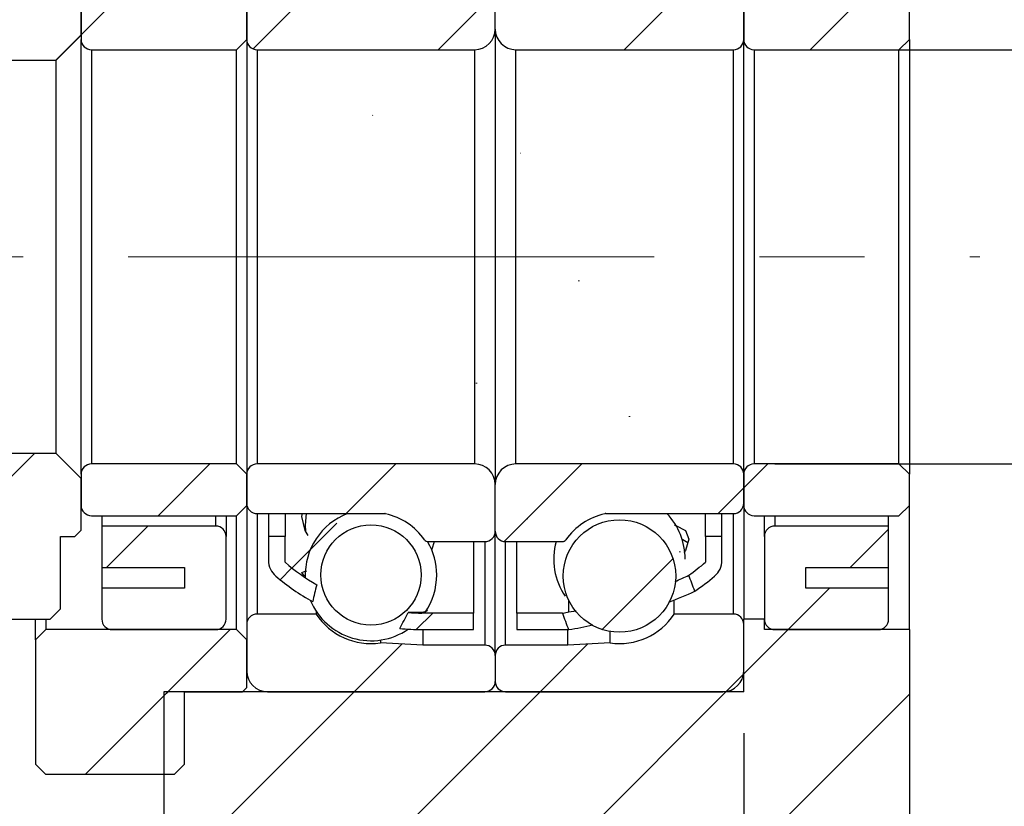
# Model space of a CAD drawing. Header units: millimetres. Extents: x 26 to 279, y 10 to 201.
# Tile 6 of 9: x 234 to 258, y 37 to 56. Entities that reach past the tile are written whole.
import ezdxf

# ---------------------------------------------------------------- set-up
doc = ezdxf.new("R2010")
doc.units = ezdxf.units.MM
doc.linetypes.add('CENTERX2', pattern=[20.32, 12.7, -2.54, 2.54, -2.54])
doc.layers.add('FORMAT', color=7, linetype='Continuous')
doc.styles.add('SLDTEXTSTYLE0', font='TXT', dxfattribs={"width": 0.75})
doc.dimstyles.new('SLDDIMSTYLE3', dxfattribs={"dimtxt": 3.5, "dimasz": 2.5, "dimexe": 0, "dimexo": 0.0625, "dimgap": 0.875, "dimtad": 1, "dimlfac": 2, "dimrnd": 1e-09, "dimzin": 12, "dimdsep": 46, "dimtxsty": 'SLDTEXTSTYLE0', "dimsah": 1, "dimcen": 0.09, "dimadec": 0, "dimazin": 3, "dimtfac": 1, "dimtofl": 0, "dimtmove": 0, "dimatfit": 3, "dimfxl": 0, "dimfrac": 2, "dimtolj": 1, "dimtzin": 12, "dimarcsym": 0})
doc.dimstyles.new('SLDDIMSTYLE5', dxfattribs={"dimtxt": 3.5, "dimasz": 2.5, "dimexe": 0, "dimexo": 0.0625, "dimgap": 0.875, "dimtad": 1, "dimlfac": 2, "dimrnd": 1e-09, "dimzin": 12, "dimdsep": 46, "dimtxsty": 'SLDTEXTSTYLE0', "dimsah": 1, "dimcen": 0.09, "dimadec": 0, "dimazin": 3, "dimtfac": 1, "dimtmove": 0, "dimatfit": 0, "dimfxl": 0, "dimfrac": 2, "dimtolj": 1, "dimtzin": 12, "dimarcsym": 0})
doc.dimstyles.new('SLDDIMSTYLE6', dxfattribs={"dimtxt": 3.5, "dimasz": 2.5, "dimexe": 0, "dimexo": 0.0625, "dimgap": 0.875, "dimtad": 1, "dimlfac": 2, "dimrnd": 1e-09, "dimzin": 12, "dimdsep": 46, "dimtxsty": 'SLDTEXTSTYLE0', "dimsah": 1, "dimcen": 0.09, "dimadec": 0, "dimazin": 3, "dimtol": 1, "dimtp": 0.02, "dimtm": 0.02, "dimtfac": 1, "dimtmove": 0, "dimatfit": 0, "dimfxl": 0, "dimfrac": 2, "dimtolj": 1, "dimarcsym": 0})

# ---------------------------------------------------------------- blocks, each defined once
blk = doc.blocks.new('_D_12')
at = {"layer": 'FORMAT', "color": 7}
for p, q in [((265.224, 55.26), (265.224, 65.797)), ((251.974, 55.26), (266.224, 55.26)), ((265.224, 55.26), (265.224, 45.26)), ((251.974, 45.26), (266.224, 45.26))]:
    blk.add_line(p, q, dxfattribs=at)
for points in [[(265.224, 55.26), (264.974, 52.76), (265.474, 52.76)], [(265.224, 45.26), (265.474, 47.76), (264.974, 47.76)]]:
    blk.add_solid(points, dxfattribs=at)
at = {"layer": 'FORMAT', "color": 7, "char_height": 3.5, "attachment_point": 1, "rotation": 90, "style": 'SLDTEXTSTYLE0'}
for s, insert in [('20', (260.659, 60.625)), ('%%c', (260.713, 55.346))]:
    blk.add_mtext(s, dxfattribs=dict(at, insert=insert))
blk = doc.blocks.new('_D_13')
at = {"layer": 'FORMAT', "color": 7}
for p, q in [((271.224, 50.26), (271.224, 55.76)), ((257.924, 50.26), (272.224, 50.26)), ((271.224, 50.26), (271.224, 35.26)), ((256.224, 35.26), (272.224, 35.26)), ((271.224, 35.26), (271.224, 29.76))]:
    blk.add_line(p, q, dxfattribs=at)
for points in [[(271.224, 50.26), (271.474, 52.76), (270.974, 52.76)], [(271.224, 35.26), (270.974, 32.76), (271.474, 32.76)]]:
    blk.add_solid(points, dxfattribs=at)
at = {"layer": 'FORMAT', "color": 7, "char_height": 3.5, "attachment_point": 1, "rotation": 90, "style": 'SLDTEXTSTYLE0'}
for s, insert in [('±0.02', (266.713, 39.018)), ('30', (266.713, 32.533))]:
    blk.add_mtext(s, dxfattribs=dict(at, insert=insert))
blk = doc.blocks.new('_D_14')
at = {"layer": 'FORMAT', "color": 7}
for p, q in [((251.224, 38.76), (251.224, 28.734)), ((255.224, 34.26), (255.224, 28.734)), ((251.224, 29.734), (245.724, 29.734)), ((251.224, 29.734), (255.224, 29.734)), ((255.224, 29.734), (259.51, 29.734))]:
    blk.add_line(p, q, dxfattribs=at)
for points in [[(251.224, 29.734), (248.724, 29.984), (248.724, 29.484)], [(255.224, 29.734), (257.724, 29.484), (257.724, 29.984)]]:
    blk.add_solid(points, dxfattribs=at)
at = {"layer": 'FORMAT', "color": 7, "insert": (256.924, 34.246), "char_height": 3.5, "attachment_point": 1, "style": 'SLDTEXTSTYLE0'}
blk.add_mtext('8', dxfattribs=at)
blk = doc.blocks.new('_D_15')
at = {"layer": 'FORMAT', "color": 7}
for p, q in [((229.724, 40.76), (229.724, 28.734)), ((251.224, 38.76), (251.224, 28.734)), ((229.724, 29.734), (251.224, 29.734))]:
    blk.add_line(p, q, dxfattribs=at)
for points in [[(229.724, 29.734), (232.224, 29.484), (232.224, 29.984)], [(251.224, 29.734), (248.724, 29.984), (248.724, 29.484)]]:
    blk.add_solid(points, dxfattribs=at)
at = {"layer": 'FORMAT', "color": 7, "char_height": 3.5, "attachment_point": 1, "style": 'SLDTEXTSTYLE0'}
for s, insert in [('(', (235.148, 34.246)), (')', (242.041, 34.246)), ('43', (236.869, 34.246))]:
    blk.add_mtext(s, dxfattribs=dict(at, insert=insert))

msp = doc.modelspace()

# ---------------------------------------------------------------- hatches: boundary and pattern name
at = {"layer": 'FORMAT', "linetype": 'Continuous', "lineweight": 18}
h = msp.add_hatch(dxfattribs=at)
h.set_pattern_fill('ANSI31', color=256, style=0)
edge = h.paths.add_edge_path(flags=0)
edge.add_arc((243.4493892, 53.80234825), 5.05739796, 90, 91.675552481, ccw=False)
edge.add_line((243.4493892, 58.85974621), (244.6993892, 58.85974621))
edge.add_line((244.6993892, 58.85974621), (244.6993892, 59.25974621))
edge.add_line((244.6993892, 59.25974621), (243.4493892, 59.25974621))
edge.add_arc((243.4493892, 53.80234825), 5.45739796, 90, 93.442781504)
edge.add_ellipse((245.12199547, 50.25974621), major_axis=(-5.51160755, 14.65456642), ratio=0.10155357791, start_angle=303.705636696, end_angle=305.621159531, ccw=False)
h = msp.add_hatch(dxfattribs=at)
h.set_pattern_fill('ANSI31', color=256, style=0)
h.paths.add_polyline_path([(234.6243892, 55.00974621), (235.2243892, 55.60974621), (235.2243892, 56.85974621), (235.0743892, 57.00974621), (234.7243892, 57.00974621), (234.7243892, 58.75974621), (234.4743892, 59.00974621), (232.69469356, 59.00974621), (232.5743892, 58.87318952), (232.5743892, 55.00974621)], flags=0)
h = msp.add_hatch(dxfattribs=at)
h.set_pattern_fill('ANSI31', color=256, style=0)
edge = h.paths.add_edge_path(flags=0)
edge.add_ellipse((245.12199547, 50.25974621), major_axis=(-5.51160755, 14.65456642), ratio=0.10155357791, start_angle=53.665936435, end_angle=55.51923755, ccw=False)
edge.add_arc((243.4493892, 53.80234825), 5.45739796, 120.768643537, 130.203168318)
edge.add_arc((240.2493892, 57.58861218), 0.5, 130.203168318, 180)
edge.add_line((239.7493892, 57.58861218), (239.7493892, 57.00974621))
edge.add_line((239.7493892, 57.00974621), (240.1493892, 57.00974621))
edge.add_line((240.1493892, 57.00974621), (240.1493892, 57.63474621))
edge.add_arc((243.4493892, 53.80234825), 5.05739796, 121.925644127, 130.731072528, ccw=False)
h = msp.add_hatch(dxfattribs=at)
h.set_pattern_fill('ANSI31', color=256, style=0)
edge = h.paths.add_edge_path(flags=0)
edge.add_line((239.2243892, 56.20974621), (239.2243892, 55.50974621))
edge.add_arc((239.4743892, 55.50974621), 0.25, 180, 270)
edge.add_line((239.4743892, 55.25974621), (244.7243892, 55.25974621))
edge.add_arc((244.7243892, 55.75974621), 0.5, 270, 360)
edge.add_line((245.2243892, 55.75974621), (245.2243892, 56.88474621))
edge.add_arc((244.9743892, 56.88474621), 0.25, 0, 90)
edge.add_line((244.9743892, 57.13474621), (243.60171678, 57.13474621))
edge.add_arc((243.60171678, 57.03474621), 0.1, 90, 144.705605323)
edge.add_arc((242.2243892, 58.00974621), 1.5875, 282.89262666, 324.705605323, ccw=False)
edge.add_arc((242.55628715, 56.55974621), 0.1, 270, 282.89262666, ccw=False)
edge.add_line((242.55628715, 56.45974621), (239.4743892, 56.45974621))
edge.add_arc((239.4743892, 56.20974621), 0.25, 90, 180)
h = msp.add_hatch(dxfattribs=at)
h.set_pattern_fill('ANSI31', color=256, style=0)
edge = h.paths.add_edge_path(flags=0)
edge.add_line((245.7243892, 55.25974621), (250.9743892, 55.25974621))
edge.add_arc((250.9743892, 55.50974621), 0.25, 270, 360)
edge.add_line((251.2243892, 55.50974621), (251.2243892, 56.20974621))
edge.add_arc((250.9743892, 56.20974621), 0.25, 0, 90)
edge.add_line((250.9743892, 56.45974621), (247.89249125, 56.45974621))
edge.add_arc((247.89249125, 56.55974621), 0.1, 257.10737334, 270, ccw=False)
edge.add_arc((248.2243892, 58.00974621), 1.5875, 215.294394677, 257.10737334, ccw=False)
edge.add_arc((246.84706163, 57.03474621), 0.1, 35.294394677, 90)
edge.add_line((246.84706163, 57.13474621), (245.4743892, 57.13474621))
edge.add_arc((245.4743892, 56.88474621), 0.25, 90, 180)
edge.add_line((245.2243892, 56.88474621), (245.2243892, 55.75974621))
edge.add_arc((245.7243892, 55.75974621), 0.5, 180, 270)
h = msp.add_hatch(dxfattribs=at)
h.set_pattern_fill('ANSI31', color=256, style=0)
edge = h.paths.add_edge_path(flags=0)
edge.add_line((238.9743892, 55.25974621), (239.2243892, 55.50974621))
edge.add_line((239.2243892, 55.50974621), (239.2243892, 56.25974621))
edge.add_line((239.2243892, 56.25974621), (238.9743892, 56.50974621))
edge.add_line((238.9743892, 56.50974621), (235.4743892, 56.50974621))
edge.add_arc((235.4743892, 56.25974621), 0.25, 90, 180)
edge.add_line((235.2243892, 56.25974621), (235.2243892, 55.50974621))
edge.add_arc((235.4743892, 55.50974621), 0.25, 180, 270)
edge.add_line((235.4743892, 55.25974621), (238.9743892, 55.25974621))
h = msp.add_hatch(dxfattribs=at)
h.set_pattern_fill('ANSI31', color=256, style=0)
edge = h.paths.add_edge_path(flags=0)
edge.add_line((254.9743892, 55.25974621), (255.2243892, 55.50974621))
edge.add_line((255.2243892, 55.50974621), (255.2243892, 56.25974621))
edge.add_line((255.2243892, 56.25974621), (254.9743892, 56.50974621))
edge.add_line((254.9743892, 56.50974621), (251.4743892, 56.50974621))
edge.add_arc((251.4743892, 56.25974621), 0.25, 90, 180)
edge.add_line((251.2243892, 56.25974621), (251.2243892, 55.50974621))
edge.add_arc((251.4743892, 55.50974621), 0.25, 180, 270)
edge.add_line((251.4743892, 55.25974621), (254.9743892, 55.25974621))
h = msp.add_hatch(dxfattribs=at)
h.set_pattern_fill('ANSI31', color=256, style=0)
edge = h.paths.add_edge_path(flags=0)
edge.add_ellipse((245.32678294, 50.25974621), major_axis=(220.16732815, -588.86212153), ratio=0.002529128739, start_angle=89.16031539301, end_angle=89.19787754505, ccw=False)
edge.add_arc((246.9993892, 46.71714417), 5.45739796, 303.889869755, 310.203168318)
edge.add_arc((250.1993892, 42.93088025), 0.5, 310.203168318, 360)
edge.add_line((250.6993892, 42.93088025), (250.6993892, 43.50974621))
edge.add_line((250.6993892, 43.50974621), (250.2993892, 43.50974621))
edge.add_line((250.2993892, 43.50974621), (250.2993892, 42.88474621))
edge.add_arc((246.9993892, 46.71714417), 5.05739796, 304.971273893, 310.731072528, ccw=False)
h = msp.add_hatch(dxfattribs=at)
h.set_pattern_fill('ANSI31', color=256, style=0)
edge = h.paths.add_edge_path(flags=0)
edge.add_ellipse((245.32678294, 50.25974621), major_axis=(220.16732815, -588.86212153), ratio=0.002529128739, start_angle=270.78262278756, end_angle=270.82154677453, ccw=False)
edge.add_line((246.84486161, 41.65974621), (245.7493892, 41.65974621))
edge.add_line((245.7493892, 41.65974621), (245.7493892, 41.25974621))
edge.add_line((245.7493892, 41.25974621), (246.99443217, 41.25974621))
h = msp.add_hatch(dxfattribs=at)
h.set_pattern_fill('ANSI31', color=256, style=0)
edge = h.paths.add_edge_path(flags=0)
edge.add_arc((240.2493892, 42.93088025), 0.5, 180, 229.796831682)
edge.add_arc((243.4493892, 46.71714417), 5.45739796, 229.796831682, 241.149539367)
edge.add_ellipse((245.12199547, 50.25974621), major_axis=(-4.51701477, -11.97456444), ratio=0.12423633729, start_angle=314.022579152, end_angle=316.651787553, ccw=False)
edge.add_arc((243.4493892, 46.71714417), 5.05739796, 229.268927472, 239.901912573, ccw=False)
edge.add_line((240.1493892, 42.88474621), (240.1493892, 43.50974621))
edge.add_line((240.1493892, 43.50974621), (239.7493892, 43.50974621))
edge.add_line((239.7493892, 43.50974621), (239.7493892, 42.93088025))
h = msp.add_hatch(dxfattribs=at)
h.set_pattern_fill('ANSI31', color=256, style=0)
edge = h.paths.add_edge_path(flags=0)
edge.add_line((244.6993892, 41.25974621), (244.6993892, 41.65974621))
edge.add_line((244.6993892, 41.65974621), (243.4493892, 41.65974621))
edge.add_arc((243.4493892, 46.71714417), 5.05739796, 266.299926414, 270, ccw=False)
edge.add_ellipse((245.12199547, 50.25974621), major_axis=(-4.51701477, -11.97456444), ratio=0.12423633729, start_angle=44.210828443, end_angle=46.915064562, ccw=False)
edge.add_arc((243.4493892, 46.71714417), 5.45739796, 264.450757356, 270)
edge.add_line((243.4493892, 41.25974621), (244.6993892, 41.25974621))
h = msp.add_hatch(dxfattribs=at)
h.set_pattern_fill('ANSI31', color=256, style=0)
h.paths.add_polyline_path([(235.0743892, 43.50974621), (235.2243892, 43.65974621), (235.2243892, 44.90974621), (234.6243892, 45.50974621), (230.3243892, 45.50974621), (229.7243892, 44.90974621), (229.7243892, 41.75974621), (229.9743892, 41.50974621), (234.4743892, 41.50974621), (234.7243892, 41.75974621), (234.7243892, 43.50974621)], flags=0)
h = msp.add_hatch(dxfattribs=at)
h.set_pattern_fill('ANSI31', color=256, style=0)
edge = h.paths.add_edge_path(flags=0)
edge.add_line((239.2243892, 45.00974621), (238.9743892, 45.25974621))
edge.add_line((238.9743892, 45.25974621), (235.4743892, 45.25974621))
edge.add_arc((235.4743892, 45.00974621), 0.25, 90, 180)
edge.add_line((235.2243892, 45.00974621), (235.2243892, 44.25974621))
edge.add_arc((235.4743892, 44.25974621), 0.25, 180, 270)
edge.add_line((235.4743892, 44.00974621), (238.9743892, 44.00974621))
edge.add_line((238.9743892, 44.00974621), (239.2243892, 44.25974621))
edge.add_line((239.2243892, 44.25974621), (239.2243892, 45.00974621))
h = msp.add_hatch(dxfattribs=at)
h.set_pattern_fill('ANSI31', color=256, style=0)
edge = h.paths.add_edge_path(flags=0)
edge.add_line((244.7243892, 45.25974621), (239.4743892, 45.25974621))
edge.add_arc((239.4743892, 45.00974621), 0.25, 90, 180)
edge.add_line((239.2243892, 45.00974621), (239.2243892, 44.30974621))
edge.add_arc((239.4743892, 44.30974621), 0.25, 180, 270)
edge.add_line((239.4743892, 44.05974621), (242.55628715, 44.05974621))
edge.add_arc((242.55628715, 43.95974621), 0.1, 77.10737334, 90, ccw=False)
edge.add_arc((242.2243892, 42.50974621), 1.5875, 35.294394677, 77.10737334, ccw=False)
edge.add_arc((243.60171678, 43.48474621), 0.1, 215.294394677, 270)
edge.add_line((243.60171678, 43.38474621), (244.9743892, 43.38474621))
edge.add_arc((244.9743892, 43.63474621), 0.25, 270, 360)
edge.add_line((245.2243892, 43.63474621), (245.2243892, 44.75974621))
edge.add_arc((244.7243892, 44.75974621), 0.5, 360, 450)
h = msp.add_hatch(dxfattribs=at)
h.set_pattern_fill('ANSI31', color=256, style=0)
edge = h.paths.add_edge_path(flags=0)
edge.add_line((251.2243892, 44.30974621), (251.2243892, 45.00974621))
edge.add_arc((250.9743892, 45.00974621), 0.25, 0, 90)
edge.add_line((250.9743892, 45.25974621), (245.7243892, 45.25974621))
edge.add_arc((245.7243892, 44.75974621), 0.5, 90, 180)
edge.add_line((245.2243892, 44.75974621), (245.2243892, 43.63474621))
edge.add_arc((245.4743892, 43.63474621), 0.25, 180, 270)
edge.add_line((245.4743892, 43.38474621), (246.84706163, 43.38474621))
edge.add_arc((246.84706163, 43.48474621), 0.1, 270, 324.705605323)
edge.add_arc((248.2243892, 42.50974621), 1.5875, 102.89262666, 144.705605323, ccw=False)
edge.add_arc((247.89249125, 43.95974621), 0.1, 90, 102.89262666, ccw=False)
edge.add_line((247.89249125, 44.05974621), (250.9743892, 44.05974621))
edge.add_arc((250.9743892, 44.30974621), 0.25, 270, 360)
h = msp.add_hatch(dxfattribs=at)
h.set_pattern_fill('ANSI31', color=256, style=0)
edge = h.paths.add_edge_path(flags=0)
edge.add_line((255.2243892, 45.00974621), (254.9743892, 45.25974621))
edge.add_line((254.9743892, 45.25974621), (251.4743892, 45.25974621))
edge.add_arc((251.4743892, 45.00974621), 0.25, 90, 180)
edge.add_line((251.2243892, 45.00974621), (251.2243892, 44.25974621))
edge.add_arc((251.4743892, 44.25974621), 0.25, 180, 270)
edge.add_line((251.4743892, 44.00974621), (254.9743892, 44.00974621))
edge.add_line((254.9743892, 44.00974621), (255.2243892, 44.25974621))
edge.add_line((255.2243892, 44.25974621), (255.2243892, 45.00974621))
h = msp.add_hatch(dxfattribs=at)
h.set_pattern_fill('ANSI31', color=256, style=0)
edge = h.paths.add_edge_path(flags=0)
edge.add_line((235.7243892, 42.75974621), (237.7243892, 42.75974621))
edge.add_line((237.7243892, 42.75974621), (237.7243892, 42.25974621))
edge.add_line((237.7243892, 42.25974621), (235.7243892, 42.25974621))
edge.add_line((235.7243892, 42.25974621), (235.7243892, 41.50974621))
edge.add_arc((235.9743892, 41.50974621), 0.25, 180, 270)
edge.add_line((235.9743892, 41.25974621), (238.4743892, 41.25974621))
edge.add_arc((238.4743892, 41.50974621), 0.25, 270, 360)
edge.add_line((238.7243892, 41.50974621), (238.7243892, 43.50974621))
edge.add_arc((238.4743892, 43.50974621), 0.25, 0, 90)
edge.add_line((238.4743892, 43.75974621), (235.7243892, 43.75974621))
edge.add_line((235.7243892, 43.75974621), (235.7243892, 42.75974621))
h = msp.add_hatch(dxfattribs=at)
h.set_pattern_fill('ANSI31', color=256, style=0)
edge = h.paths.add_edge_path(flags=0)
edge.add_arc((242.2243892, 42.57821877), 1.20976038, 0, 360)
h = msp.add_hatch(dxfattribs=at)
h.set_pattern_fill('ANSI31', color=256, style=0)
edge = h.paths.add_edge_path(flags=0)
edge.add_arc((248.2243892, 42.5534659), 1.35809148, 0, 360)
h = msp.add_hatch(dxfattribs=at)
h.set_pattern_fill('ANSI31', color=256, style=0)
edge = h.paths.add_edge_path(flags=0)
edge.add_line((254.7243892, 42.25974621), (252.7243892, 42.25974621))
edge.add_line((252.7243892, 42.25974621), (252.7243892, 42.75974621))
edge.add_line((252.7243892, 42.75974621), (254.7243892, 42.75974621))
edge.add_line((254.7243892, 42.75974621), (254.7243892, 43.75974621))
edge.add_line((254.7243892, 43.75974621), (251.9743892, 43.75974621))
edge.add_arc((251.9743892, 43.50974621), 0.25, 90, 180)
edge.add_line((251.7243892, 43.50974621), (251.7243892, 41.50974621))
edge.add_arc((251.9743892, 41.50974621), 0.25, 180, 270)
edge.add_line((251.9743892, 41.25974621), (254.4743892, 41.25974621))
edge.add_arc((254.4743892, 41.50974621), 0.25, 270, 360)
edge.add_line((254.7243892, 41.50974621), (254.7243892, 42.25974621))
h = msp.add_hatch(dxfattribs=at)
h.set_pattern_fill('ANSI31', color=256, style=0)
edge = h.paths.add_edge_path(flags=0)
edge.add_line((239.7243892, 39.75974621), (244.9743892, 39.75974621))
edge.add_arc((244.9743892, 40.00974621), 0.25, 270, 360)
edge.add_line((245.2243892, 40.00974621), (245.2243892, 40.63474621))
edge.add_arc((244.9743892, 40.63474621), 0.25, 360, 450)
edge.add_line((244.9743892, 40.88474621), (243.4743892, 40.88474621))
edge.add_line((243.4743892, 40.88474621), (242.45037031, 40.93841277))
edge.add_arc((242.2243892, 42.50974621), 1.5875, 213.448079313, 278.183870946, ccw=False)
edge.add_line((240.899802, 41.63474621), (239.4743892, 41.63474621))
edge.add_arc((239.4743892, 41.38474621), 0.25, 90, 180)
edge.add_line((239.2243892, 41.38474621), (239.2243892, 40.25974621))
edge.add_arc((239.7243892, 40.25974621), 0.5, 180, 270)
h = msp.add_hatch(dxfattribs=at)
h.set_pattern_fill('ANSI31', color=256, style=0)
edge = h.paths.add_edge_path(flags=0)
edge.add_line((245.2243892, 40.63474621), (245.2243892, 40.00974621))
edge.add_arc((245.4743892, 40.00974621), 0.25, 180, 270)
edge.add_line((245.4743892, 39.75974621), (250.7243892, 39.75974621))
edge.add_arc((250.7243892, 40.25974621), 0.5, 270, 360)
edge.add_line((251.2243892, 40.25974621), (251.2243892, 41.38474621))
edge.add_arc((250.9743892, 41.38474621), 0.25, 0, 90)
edge.add_line((250.9743892, 41.63474621), (249.5489764, 41.63474621))
edge.add_arc((248.2243892, 42.50974621), 1.5875, 261.816129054, 326.551920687, ccw=False)
edge.add_line((247.9984081, 40.93841277), (246.9743892, 40.88474621))
edge.add_line((246.9743892, 40.88474621), (245.4743892, 40.88474621))
edge.add_arc((245.4743892, 40.63474621), 0.25, 90, 180)
h = msp.add_hatch(dxfattribs=at)
h.set_pattern_fill('ANSI31', color=256, style=0)
h.paths.add_polyline_path([(237.2243892, 35.25974621), (255.2243892, 35.25974621), (255.2243892, 41.25974621), (251.7243892, 41.25974621), (251.7243892, 41.50974621), (251.2243892, 41.50974621), (251.2243892, 39.75974621), (237.2243892, 39.75974621)], flags=0)
h = msp.add_hatch(dxfattribs=at)
h.set_pattern_fill('ANSI31', color=256, style=0)
h.paths.add_polyline_path([(234.3743892, 41.25974621), (234.1243892, 41.00974621), (234.1243892, 38.00974621), (234.3743892, 37.75974621), (237.4743892, 37.75974621), (237.7243892, 38.00974621), (237.7243892, 39.75974621), (239.1243892, 39.75974621), (239.2243892, 39.85974621), (239.2243892, 41.00974621), (238.9743892, 41.25974621)], flags=0)

# ---------------------------------------------------------------- linework, layer by layer
at = {"color": 7, "linetype": 'Continuous', "lineweight": 25}
for p, q in [((235.22438828, 55.60974644), (235.22438828, 56.85974618)), ((245.22438899, 55.75974618), (245.22438899, 56.88474614)), ((235.22438828, 56.25974627), (235.22438828, 55.50974614)), ((239.22438894, 55.50974614), (239.22438894, 56.25974627)), ((239.22438894, 56.20974635), (239.22438894, 55.50974614)), ((251.22438916, 56.25974627), (251.22438916, 55.50974614)), ((251.22438916, 55.50974614), (251.22438916, 56.20974635)), ((255.22438923, 55.50974614), (255.22438923, 56.25974627)), ((245.22438899, 55.75974618), (245.22438899, 44.75974624)), ((235.22438828, 55.60974644), (234.6243893, 55.00974606)), ((235.22438828, 45.00974628), (235.22438828, 55.50974614)), ((239.22438894, 55.50974614), (238.97438936, 55.2597461)), ((239.22438894, 55.50974614), (239.22438894, 45.00974628)), ((251.22438916, 45.00974628), (251.22438916, 55.50974614)), ((255.22438923, 55.50974614), (254.97438919, 55.2597461)), ((255.22438923, 55.50974614), (255.22438923, 45.00974628)), ((235.47438879, 55.2597461), (238.97438936, 55.2597461)), ((235.47438879, 55.2597461), (235.47438879, 45.25974633)), ((238.97438936, 45.25974633), (238.97438936, 55.2597461)), ((239.47438944, 55.2597461), (244.72438937, 55.2597461)), ((239.47438944, 55.2597461), (239.47438944, 45.25974633)), ((244.72438937, 55.2597461), (244.72438937, 45.25974633)), ((245.72438907, 55.2597461), (250.97438923, 55.2597461)), ((245.72438907, 45.25974633), (245.72438907, 55.2597461)), ((250.97438923, 45.25974633), (250.97438923, 55.2597461)), ((251.4743892, 55.2597461), (254.97438919, 55.2597461)), ((251.4743892, 55.2597461), (251.4743892, 45.25974633)), ((254.97438919, 45.25974633), (254.97438919, 55.2597461)), ((232.57438999, 55.00974606), (234.6243893, 55.00974606)), ((234.6243893, 45.50974637), (234.6243893, 55.00974606)), ((234.6243893, 45.50974637), (230.32438915, 45.50974637)), ((234.6243893, 45.50974637), (235.22438828, 44.90974599)), ((238.97438936, 45.25974633), (235.47438879, 45.25974633)), ((238.97438936, 45.25974633), (239.22438894, 45.00974628)), ((244.72438937, 45.25974633), (239.47438944, 45.25974633)), ((250.97438923, 45.25974633), (245.72438907, 45.25974633)), ((254.97438919, 45.25974633), (251.4743892, 45.25974633)), ((254.97438919, 45.25974633), (255.22438923, 45.00974628)), ((235.22438828, 45.00974628), (235.22438828, 44.25974616)), ((239.22438894, 45.00974628), (239.22438894, 44.30974608)), ((239.22438894, 44.25974616), (239.22438894, 45.00974628)), ((251.22438916, 45.00974628), (251.22438916, 44.25974616)), ((251.22438916, 44.30974608), (251.22438916, 45.00974628)), ((255.22438923, 44.25974616), (255.22438923, 45.00974628)), ((235.22438828, 43.65974625), (235.22438828, 44.90974599)), ((245.22438899, 43.63474629), (245.22438899, 44.75974624)), ((239.22438894, 44.25974616), (238.97438936, 44.00974612)), ((239.22438894, 44.25974616), (239.22438894, 41.38474592)), ((251.22438916, 44.25974616), (251.22438916, 41.50974618)), ((255.22438923, 44.25974616), (254.97438919, 44.00974612)), ((255.22438923, 41.2597466), (255.22438923, 44.25974616)), ((235.47438879, 44.00974612), (238.97438936, 44.00974612)), ((235.72438929, 44.00974612), (235.72438929, 43.75974608)), ((238.72438885, 44.00974612), (238.72438885, 43.50974604)), ((238.97438936, 41.2597466), (238.97438936, 44.00974612)), ((239.47438944, 44.05974604), (242.55628672, 44.05974604)), ((239.74938944, 44.05974604), (239.74938944, 43.50974604)), ((240.14938876, 44.05974604), (240.14938876, 43.50974604)), ((247.89249126, 44.05974604), (250.97438923, 44.05974604)), ((250.29938921, 43.50974604), (250.29938921, 44.05974604)), ((250.69938923, 43.50974604), (250.69938923, 44.05974604)), ((251.4743892, 44.00974612), (254.97438919, 44.00974612)), ((251.72438918, 43.50974604), (251.72438918, 44.00974612)), ((254.72438915, 43.75974608), (254.72438915, 44.00974612)), ((235.72438929, 43.75974608), (235.72438929, 42.75974638)), ((238.47438928, 43.75974608), (235.72438929, 43.75974608)), ((254.72438915, 43.75974608), (251.97438919, 43.75974608)), ((254.72438915, 42.75974638), (254.72438915, 43.75974608)), ((235.22438828, 43.65974625), (235.07438947, 43.50974604)), ((245.22438899, 40.63474627), (245.22438899, 43.63474629)), ((234.72438913, 43.50974604), (235.07438947, 43.50974604)), ((234.72438913, 41.75974575), (234.72438913, 43.50974604)), ((238.72438885, 41.50974618), (238.72438885, 43.50974604)), ((239.74938944, 43.50974604), (239.74938944, 42.93088016)), ((240.14938876, 43.50974604), (239.74938944, 43.50974604)), ((240.14938876, 42.88474617), (240.14938876, 43.50974604)), ((243.60171679, 43.38474625), (244.97438941, 43.38474625)), ((244.69938941, 43.38474625), (244.69938941, 41.65974592)), ((245.47438903, 43.38474625), (246.84706165, 43.38474625)), ((245.74938903, 41.65974592), (245.74938903, 43.38474625)), ((250.29938921, 43.50974604), (250.29938921, 42.88474617)), ((250.69938923, 43.50974604), (250.29938921, 43.50974604)), ((250.69938923, 42.93088016), (250.69938923, 43.50974604)), ((251.72438918, 43.50974604), (251.72438918, 41.50974618)), ((235.72438929, 42.75974638), (237.72438962, 42.75974638)), ((235.72438929, 42.75974638), (235.72438929, 42.25974583)), ((237.72438962, 42.75974638), (237.72438962, 42.25974583)), ((252.72438923, 42.75974638), (254.72438915, 42.75974638)), ((252.72438923, 42.25974583), (252.72438923, 42.75974638)), ((254.72438915, 42.25974583), (254.72438915, 42.75974638)), ((235.72438929, 42.25974583), (235.72438929, 41.50974618)), ((237.72438962, 42.25974583), (235.72438929, 42.25974583)), ((254.72438915, 42.25974583), (252.72438923, 42.25974583)), ((254.72438915, 41.50974618), (254.72438915, 42.25974583)), ((249.54897651, 41.63474643), (249.54897651, 41.9587163)), ((234.72438913, 41.75974575), (234.47438862, 41.50974618)), ((240.89980193, 41.63474643), (239.47438944, 41.63474643)), ((240.89980193, 41.70321913), (240.89980193, 41.63474643)), ((243.44938874, 41.67203379), (243.44938874, 41.65974592)), ((244.69938941, 41.65974592), (243.44938874, 41.65974592)), ((244.69938941, 41.2597466), (244.69938941, 41.65974592)), ((246.8448614, 41.65974592), (245.74938903, 41.65974592)), ((245.74938903, 41.65974592), (245.74938903, 41.2597466)), ((246.99938923, 41.68513936), (247.1758106, 41.71633215)), ((250.97438923, 41.63474643), (249.54897651, 41.63474643)), ((229.97438882, 41.50974618), (234.47438862, 41.50974618)), ((234.12438829, 41.00974609), (234.12438829, 41.50974618)), ((234.37438879, 41.50974618), (234.37438879, 41.2597466)), ((239.22438894, 41.38474592), (239.22438894, 40.25974644)), ((251.22438916, 39.75974636), (251.22438916, 41.50974618)), ((251.72438918, 41.50974618), (251.22438916, 41.50974618)), ((251.22438916, 40.25974644), (251.22438916, 41.38474592)), ((251.72438918, 41.2597466), (251.72438918, 41.50974618)), ((234.12438829, 41.00974609), (234.37438879, 41.2597466)), ((238.97438936, 41.2597466), (234.37438879, 41.2597466)), ((235.9743898, 41.2597466), (238.47438928, 41.2597466)), ((238.97438936, 41.2597466), (239.22438894, 41.00974609)), ((243.44938874, 41.2597466), (244.69938941, 41.2597466)), ((243.47438917, 41.2597466), (243.47438917, 40.88474584)), ((245.74938903, 41.2597466), (246.99443227, 41.2597466)), ((246.97438927, 40.88474584), (246.97438927, 41.2597466)), ((246.99938923, 41.26033985), (246.99443227, 41.2597466)), ((247.99840825, 40.93841237), (247.99840825, 41.21430737)), ((255.22438923, 41.2597466), (251.72438918, 41.2597466)), ((251.97438919, 41.2597466), (254.47438911, 41.2597466)), ((255.22438923, 41.2597466), (255.22438923, 35.25974655)), ((234.12438829, 41.00974609), (234.12438829, 38.00974653)), ((239.22438894, 39.85974619), (239.22438894, 41.00974609)), ((242.45037019, 41.00688507), (242.45037019, 40.93841237)), ((243.47438917, 40.88474584), (242.45037019, 40.93841237)), ((247.99840825, 40.93841237), (246.97438927, 40.88474584)), ((244.97438941, 40.88474584), (243.47438917, 40.88474584)), ((246.97438927, 40.88474584), (245.47438903, 40.88474584)), ((245.22438899, 40.63474627), (245.22438899, 40.00974593)), ((237.22438954, 39.75974636), (237.22438954, 35.25974655)), ((251.22438916, 39.75974636), (237.22438954, 39.75974636)), ((237.72438962, 39.75974636), (239.1243891, 39.75974636)), ((237.72438962, 38.00974653), (237.72438962, 39.75974636)), ((239.22438894, 39.85974619), (239.1243891, 39.75974636)), ((239.72438902, 39.75974636), (244.97438941, 39.75974636)), ((245.47438903, 39.75974636), (250.72438919, 39.75974636)), ((234.37438879, 37.75974603), (234.12438829, 38.00974653)), ((237.72438962, 38.00974653), (237.47438911, 37.75974603)), ((237.47438911, 37.75974603), (234.37438879, 37.75974603))]:
    msp.add_line(p, q, dxfattribs=at)
at = {"color": 8, "linetype": 'Continuous', "lineweight": 25}
for p, q in [((238.47438928, 43.75974608), (238.47438928, 44.00974612)), ((239.47438944, 44.05974604), (239.47438944, 41.63474643)), ((250.97438923, 41.63474643), (250.97438923, 44.05974604)), ((251.97438919, 44.00974612), (251.97438919, 43.75974608)), ((244.97438941, 43.38474625), (244.97438941, 40.88474584)), ((245.47438903, 40.88474584), (245.47438903, 43.38474625)), ((246.99938923, 41.68513936), (246.99938923, 41.96713173))]:
    msp.add_line(p, q, dxfattribs=at)
at = {"color": 7, "linetype": 'Continuous', "lineweight": 25, "flags": 128}
for points in [[(240.71085706, 43.53419605), (240.63097753, 43.65456763), (240.55054385, 43.98965051), (240.5717361, 44.05974604)], [(240.66085715, 44.05974604), (240.63688956, 43.78493044), (240.64409521, 43.63384011)], [(249.55485572, 43.77825286), (249.58249644, 43.77575551), (249.81780068, 43.65242186), (249.89823482, 43.44205099), (249.8159534, 43.16545424), (249.78243324, 43.12187347)], [(243.69276196, 43.18157451), (243.70468847, 43.21145925), (243.76062091, 43.38474625)], [(249.87289283, 43.35686199), (249.75411894, 43.42848069), (249.726037, 43.43187257)], [(240.61826311, 42.55135504), (240.55054385, 42.64142511), (240.63282527, 42.67309147), (240.66457871, 42.66745092)], [(243.44938874, 41.67203379), (243.14109303, 41.66917091), (243.12301699, 41.67028849)], [(243.58054411, 41.73028709), (243.56592234, 41.69670173), (243.44938874, 41.67203379)], [(246.8448614, 41.65974592), (246.89462336, 41.66780559), (246.99938923, 41.68513936)]]:
    msp.add_lwpolyline(points, dxfattribs=at)
at = {"color": 7, "linetype": 'Continuous', "lineweight": 25}
for centre, radius in [((242.2243892, 42.57821877), 1.20976038), ((248.2243892, 42.5534659), 1.35809148)]:
    msp.add_circle(centre, radius, dxfattribs=at)
for centre, radius, start, end in [((244.7243892, 55.75974621), 0.5, 270, 0), ((245.7243892, 55.75974621), 0.5, 180, 270), ((235.4743892, 55.50974621), 0.25, 180, 270), ((239.4743892, 55.50974621), 0.25, 180, 270), ((250.9743892, 55.50974621), 0.25, 270, 0), ((251.4743892, 55.50974621), 0.25, 180, 270), ((235.4743892, 45.00974621), 0.25, 90, 180), ((239.4743892, 45.00974621), 0.25, 90, 180), ((244.7243892, 44.75974621), 0.5, 360, 90), ((245.7243892, 44.75974621), 0.5, 90, 180), ((250.9743892, 45.00974621), 0.25, 0, 90), ((251.4743892, 45.00974621), 0.25, 90, 180), ((235.4743892, 44.25974621), 0.25, 180, 270), ((239.4743892, 44.30974621), 0.25, 180, 270), ((250.9743892, 44.30974621), 0.25, 270, 360), ((251.4743892, 44.25974621), 0.25, 180, 270), ((242.2243892, 42.57821877), 1.5875, 111.053461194, 182.099593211), ((242.55628715, 43.95974621), 0.1, 77.10737334, 90), ((242.2243892, 42.50974621), 1.5875, 35.294394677, 77.10737334), ((248.2243892, 42.50974621), 1.5875, 102.89262666, 144.705605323), ((247.89249125, 43.95974621), 0.1, 90, 102.89262666), ((248.2243892, 42.95995936), 1.5875, 0, 43.850505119), ((238.4743892, 43.50974621), 0.25, 0, 90), ((251.9743892, 43.50974621), 0.25, 90, 180), ((244.9743892, 43.63474621), 0.25, 270, 0), ((245.4743892, 43.63474621), 0.25, 180, 270), ((243.60171678, 43.48474621), 0.1, 215.294394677, 270), ((242.2243892, 42.57821877), 1.5875, 0, 30.107594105), ((248.2243892, 42.95995936), 1.5875, 164.47955153, 214.397216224), ((246.84706163, 43.48474621), 0.1, 270, 324.705605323), ((240.2493892, 42.93088025), 0.5, 180, 229.796831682), ((243.4493892, 46.71714417), 5.05739796, 229.268927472, 239.901912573), ((246.9993892, 46.71714417), 5.05739796, 304.971273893, 310.731072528), ((250.1993892, 42.93088025), 0.5, 310.203168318, 0), ((242.2243892, 42.57821877), 1.5875, 325.324584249, 0), ((247.62914263, 47.12900686), 5.08981705, 292.368781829, 296.47369141), ((243.4493892, 46.71714417), 5.45739796, 229.796831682, 241.149539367), ((246.9993892, 46.71714417), 5.45739796, 303.889869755, 310.203168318), ((246.4322622, 49.85284274), 8.47348657, 290.611386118, 295.217397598), ((242.2243892, 42.57821877), 1.5875, 202.551207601, 304.474388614), ((239.4743892, 41.38474621), 0.25, 90, 180), ((242.2243892, 42.50974621), 1.5875, 213.448079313, 278.183870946), ((243.4493892, 46.71714417), 5.05739796, 266.299926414, 270), ((248.2243892, 42.50974621), 1.5875, 261.816129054, 326.551920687), ((250.9743892, 41.38474621), 0.25, 0, 90), ((235.9743892, 41.50974621), 0.25, 180, 270), ((238.4743892, 41.50974621), 0.25, 270, 0), ((245.76134717, 49.1141943), 7.95083504, 278.958104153, 283.230807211), ((251.9743892, 41.50974621), 0.25, 180, 270), ((254.4743892, 41.50974621), 0.25, 270, 0), ((243.4493892, 46.71714417), 5.45739796, 264.450757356, 270), ((244.9743892, 40.63474621), 0.25, 360, 90), ((245.4743892, 40.63474621), 0.25, 90, 180), ((239.7243892, 40.25974621), 0.5, 180, 270), ((250.7243892, 40.25974621), 0.5, 270, 360), ((244.9743892, 40.00974621), 0.25, 270, 0), ((245.4743892, 40.00974621), 0.25, 180, 270)]:
    msp.add_arc(centre, radius, start, end, dxfattribs=at)
for centre, major_axis, ratio, start_param, end_param in [((245.32678294, 50.25974621), (220.16732815, -588.86212153), 0.0025291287, 1.5561410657, 1.556796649), ((245.12199547, 50.25974621), (-4.51701477, -11.97456444), 0.1242363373, 5.4807279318, 5.5266162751), ((245.12199547, 50.25974621), (-4.51701477, -11.97456444), 0.1242363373, 0.7716245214, 0.8188223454), ((245.32678294, 50.25974621), (220.16732815, -588.86212153), 0.0025291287, 4.7260483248, 4.7267276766)]:
    msp.add_ellipse(centre, major_axis=major_axis, ratio=ratio, start_param=start_param, end_param=end_param, dxfattribs=at)
at = {"layer": 'FORMAT', "color": 7, "linetype": 'CENTERX2', "lineweight": 18}
msp.add_line((195.7243892, 50.25974621), (256.92377396, 50.25974621), dxfattribs=at)

# ---------------------------------------------------------------- dimensions: what is measured, and where the dimension line sits
at = {"layer": 'FORMAT', "color": 7}
dim = msp.add_linear_dim(base=(265.2243892, 45.25974621), p1=(250.9743892, 55.25974621), p2=(250.9743892, 45.25974621), angle=90, text='%%c<>', dimstyle='SLDDIMSTYLE3', dxfattribs=at)
dim.commit()
dim.dimension.update_dxf_attribs({"geometry": '_D_12', "text_midpoint": (265.2243892, 60.57147776), "dimtype": 160})
dim = msp.add_linear_dim(base=(271.2243892, 35.25974621), p1=(256.92377396, 50.25974621), p2=(255.2243892, 35.25974621), angle=90, dimstyle='SLDDIMSTYLE6', dxfattribs=at)
dim.commit()
dim.dimension.update_dxf_attribs({"geometry": '_D_13', "text_midpoint": (271.2243892, 41.57226665), "dimtype": 160})
dim = msp.add_linear_dim(base=(251.2243892, 29.7342366), p1=(229.7243892, 41.75974621), p2=(251.2243892, 39.75974621), text='(<>)', dimstyle='SLDDIMSTYLE5', dxfattribs=at)
dim.commit()
dim.dimension.update_dxf_attribs({"geometry": '_D_15', "text_midpoint": (239.45471831, 29.7342366), "dimtype": 160})
dim = msp.add_linear_dim(base=(255.2243892, 29.7342366), p1=(251.2243892, 39.75974621), p2=(255.2243892, 35.25974621), dimstyle='SLDDIMSTYLE5', dxfattribs=at)
dim.commit()
dim.dimension.update_dxf_attribs({"geometry": '_D_14', "text_midpoint": (258.2168803, 29.7342366), "dimtype": 160})

doc.saveas('drawing.dxf')
